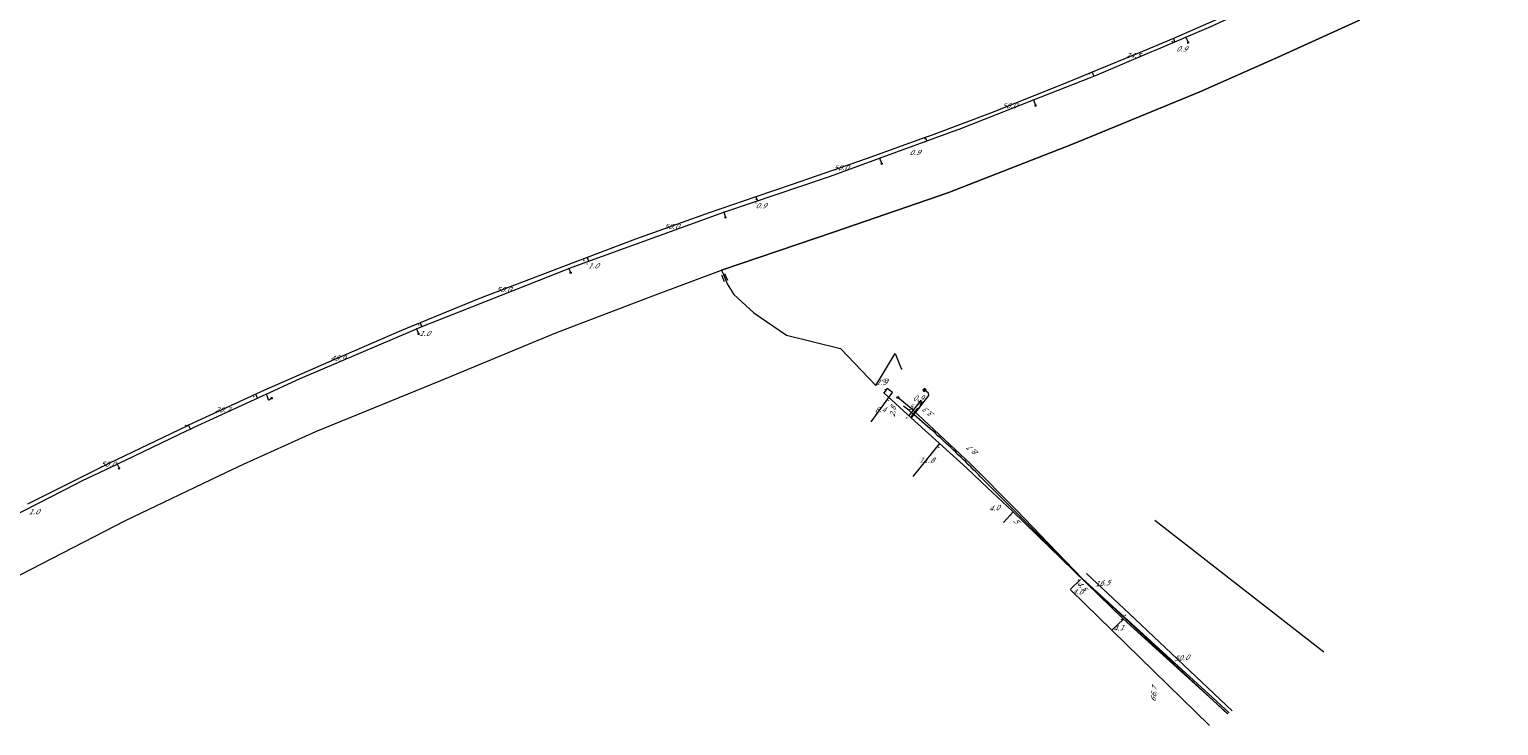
# Model space of a CAD drawing. Header units: metres. Extents: x 124576 to 133557, y 395865 to 402386.
# Tile 27 of 256: x 125093 to 125502, y 397084 to 397278. Entities that reach past the tile are written whole.
import ezdxf
from ezdxf.enums import TextEntityAlignment as Align

# ---------------------------------------------------------------- set-up
doc = ezdxf.new("R2010")
doc.units = ezdxf.units.M
doc.header["$MEASUREMENT"] = 0
for name, color, linetype, lineweight, true_color in [('LG_Datatransport_KPN_BV', 3, 'Continuous', 13, 0x00ff00), ('LG_Laag_Spanning_Enexis_Netbeheer_BV', 7, 'Continuous', 13, 0x960000), ('LG_unet-4_Brabant_Water', 5, 'Continuous', 13, 0x0000ff)]:
    doc.layers.add(name, color=color, linetype=linetype, lineweight=lineweight, true_color=true_color)
for name, color, linetype, lineweight in [('LG_Datatransport_P_KPN_BV', 7, 'Continuous', 0), ('LG_Laag_Spanning_P_Enexis_Netbeheer_BV', 7, 'Continuous', 0), ('LG_n00003_Spitters_Electrotechniek_BV', 7, 'Continuous', 13), ('MV_Datatransport', 7, 'Continuous', 0), ('MV_Laag_Spanning', 7, 'Continuous', 0), ('MV_Laag_Spanning_lijn', 7, 'Continuous', 0), ('MV_Laag_Spanning_pijl', 7, 'Continuous', 0), ('MV_Midden_Spanning_lijn', 7, 'Continuous', 0), ('MV_unet-4', 7, 'Continuous', 0)]:
    doc.layers.add(name, color=color, linetype=linetype, lineweight=lineweight)
doc.styles.add('Klic_Annotatie', font='verdanai.ttf', dxfattribs={"oblique": 20, "height": 1.4})

# ---------------------------------------------------------------- blocks, each defined once
blk = doc.blocks.new('Mof')
at = {"layer": 'LG_Laag_Spanning_P_Enexis_Netbeheer_BV'}
h = blk.add_hatch(color=256, dxfattribs=at)
edge = h.paths.add_edge_path()
edge.add_arc((0, 0), 2, 0, 360)
blk = doc.blocks.new('DeliveryPoint')
at = {"layer": 'LG_Laag_Spanning_P_Enexis_Netbeheer_BV', "flags": 128}
blk.add_lwpolyline([(-3.7, -2.5), (3.8, -2.5), (3.8, 2.5), (-3.7, 2.5), (-3.7, -2.5)], close=True, dxfattribs=at)
blk.add_lwpolyline([(-3.7, 2.5), (-3.7, 2.2), (0, 0), (3.8, 2.2)], dxfattribs=at)
blk = doc.blocks.new('Streetlight')
at = {"layer": 'LG_Laag_Spanning_P_Enexis_Netbeheer_BV'}
for p, q in [((-1.8, 1.8), (-1.1, 1.1)), ((0, 2.5), (0, 1.5)), ((1.8, 1.8), (1.1, 1.1)), ((-1.1, -1.1), (-1.8, -1.8)), ((0, -1.5), (0, -2.5)), ((1.1, -1.1), (1.8, -1.8))]:
    blk.add_line(p, q, dxfattribs=at)
at = {"layer": 'LG_Laag_Spanning_P_Enexis_Netbeheer_BV', "flags": 128}
for points in [[(-2.5, 0), (-1.5, 0)], [(1.5, 0), (2.5, 0)]]:
    blk.add_lwpolyline(points, dxfattribs=at)
at = {"layer": 'LG_Laag_Spanning_P_Enexis_Netbeheer_BV'}
blk.add_circle((0, 0), 1.5, dxfattribs=at)
blk = doc.blocks.new('m_pijl')
at = {"layer": 'MV_Laag_Spanning_pijl'}
blk.add_hatch(color=7, dxfattribs=at).paths.add_polyline_path([(-1, -0.3), (-1, 0), (-1, 0.3), (0, 0)])
at = {"layer": 'MV_Laag_Spanning_pijl', "flags": 128}
blk.add_lwpolyline([(-1, 0), (-1, 0.3), (0, 0), (-1, -0.3), (-1, 0)], close=True, dxfattribs=at)
blk = doc.blocks.new('Onbekend_3')
at = {"layer": 'LG_Datatransport_P_KPN_BV'}
blk.add_hatch(color=256, dxfattribs=at).paths.add_polyline_path([(-0.3, -1.1, -0.262633), (0.2, 0.2), (0.6, 0.5, 0.379827), (0.7, 1.3), (0.7, 1.3, 0.228508), (0, 1.5), (0, 1.5, 0.459053), (-0.8, 0.8), (-1.3, 0.9, -0.414214), (-0.1, 2, -0.243799), (1.1, 1.5, -0.379827), (0.9, 0.1), (0.5, -0.2, 0.262633), (0.2, -1.1), (-0.2, -1.1)])
blk.add_circle((0, 0), 2.5, dxfattribs=at)
at = {"layer": 'LG_Datatransport_P_KPN_BV', "extrusion": (0, 0, -1)}
blk.add_solid([(0.3, -2.1), (-0.2, -2.1), (0.3, -1.5), (-0.2, -1.5)], dxfattribs=at)

msp = doc.modelspace()

# ---------------------------------------------------------------- linework, layer by layer
at = {"layer": 'LG_Datatransport_KPN_BV', "flags": 128}
msp.add_lwpolyline([(125426.94, 397087.89), (125421.26, 397093.12), (125385.81, 397125.43), (125367.56, 397144.47), (125354.82, 397157.32), (125338.81, 397172.23), (125334.55, 397175.8)], dxfattribs=at)
at = {"layer": 'LG_Laag_Spanning_Enexis_Netbeheer_BV'}
for p, q in [((125414.82, 397276.31), (125415.47, 397274.79)), ((125372.32, 397258.78), (125372.94, 397257.22)), ((125329.49, 397242.51), (125330.07, 397240.99)), ((125286.02, 397227.46), (125286.51, 397226.06)), ((125242.84, 397211.77), (125243.38, 397210.61)), ((125200.43, 397194.96), (125201, 397193.56)), ((125116.98, 397157.24), (125117.54, 397156.07))]:
    msp.add_line(p, q, dxfattribs=at)
at = {"layer": 'LG_Laag_Spanning_Enexis_Netbeheer_BV', "flags": 128}
for points in [[(125389.15, 397265.42), (125390.07, 397265.8), (125405.36, 397272.25), (125407.2, 397273.03), (125414.82, 397276.31), (125422.41, 397279.57), (125424.24, 397280.37), (125428.55, 397282.3), (125437.95, 397286.5), (125442.7, 397288.63), (125444.52, 397289.46), (125447.15, 397290.68), (125456.77, 397295.16), (125460.32, 397296.82), (125462.13, 397297.67), (125465.75, 397299.39), (125474.81, 397303.68), (125475.02, 397303.78), (125476.61, 397304.54), (125484.29, 397308.24), (125493.77, 397312.81), (125501.09, 397316.34), (125501.99, 397316.79)], [(125389.15, 397265.42), (125390.07, 397265.8), (125405.36, 397272.25), (125407.2, 397273.03), (125414.82, 397276.31), (125422.41, 397279.57), (125424.24, 397280.37), (125428.55, 397282.3), (125437.95, 397286.5), (125442.7, 397288.63), (125444.52, 397289.46), (125447.15, 397290.68), (125456.77, 397295.16), (125460.32, 397296.82), (125462.13, 397297.67), (125465.75, 397299.39), (125474.81, 397303.68), (125475.02, 397303.78), (125476.61, 397304.54), (125484.29, 397308.24), (125493.77, 397312.81), (125501.09, 397316.34), (125501.99, 397316.79)], [(125389.15, 397265.42), (125390.07, 397265.8), (125405.36, 397272.25), (125407.2, 397273.03), (125414.82, 397276.31), (125422.41, 397279.57), (125424.24, 397280.37), (125428.55, 397282.3), (125437.95, 397286.5), (125442.7, 397288.63), (125444.52, 397289.46), (125447.15, 397290.68), (125456.77, 397295.16), (125460.32, 397296.82), (125462.13, 397297.67), (125465.75, 397299.39), (125474.81, 397303.68), (125475.02, 397303.78), (125476.61, 397304.54), (125484.29, 397308.24), (125493.77, 397312.81), (125501.09, 397316.34), (125501.99, 397316.79)], [(125156.14, 397175.66), (125157.05, 397176.07), (125158.54, 397176.76), (125166.82, 397180.57), (125168.65, 397181.38), (125199.38, 397194.52), (125200.43, 397194.96), (125201.23, 397195.28), (125241.91, 397211.41), (125242.84, 397211.77), (125243.78, 397212.12), (125285.04, 397227.11), (125286.02, 397227.46), (125286.93, 397227.78), (125314.96, 397237.22), (125316.85, 397237.89), (125329.49, 397242.51), (125349.79, 397249.93), (125351.66, 397250.64), (125372.32, 397258.78), (125388.22, 397265.05), (125389.15, 397265.42)], [(125156.14, 397175.66), (125157.05, 397176.07), (125158.54, 397176.76), (125166.82, 397180.57), (125168.65, 397181.38), (125199.38, 397194.52), (125200.43, 397194.96), (125201.23, 397195.28), (125241.91, 397211.41), (125242.84, 397211.77), (125243.78, 397212.12), (125285.04, 397227.11), (125286.02, 397227.46), (125286.93, 397227.78), (125314.96, 397237.22), (125316.85, 397237.89), (125329.49, 397242.51), (125349.79, 397249.93), (125351.66, 397250.64), (125372.32, 397258.78), (125388.22, 397265.05), (125389.15, 397265.42)], [(125156.14, 397175.66), (125157.05, 397176.07), (125158.54, 397176.76), (125166.82, 397180.57), (125168.65, 397181.38), (125199.38, 397194.52), (125200.43, 397194.96), (125201.23, 397195.28), (125241.91, 397211.41), (125242.84, 397211.77), (125243.78, 397212.12), (125285.04, 397227.11), (125286.02, 397227.46), (125286.93, 397227.78), (125314.96, 397237.22), (125316.85, 397237.89), (125329.49, 397242.51), (125349.79, 397249.93), (125351.66, 397250.64), (125372.32, 397258.78), (125388.22, 397265.05), (125389.15, 397265.42)], [(125076.68, 397136.98), (125105.36, 397151.65), (125107.15, 397152.54), (125116.98, 397157.24), (125136.49, 397166.56), (125137.39, 397166.99), (125138.3, 397167.41), (125155.23, 397175.24), (125156.14, 397175.66)], [(125137.39, 397166.99), (125138.3, 397167.41), (125155.23, 397175.24), (125156.14, 397175.66)], [(125137.39, 397166.99), (125138.3, 397167.41), (125155.23, 397175.24), (125156.14, 397175.66)], [(125158.54, 397176.76), (125158.71, 397176.4), (125158.98, 397175.49)], [(125158.98, 397175.49), (125159, 397175.37), (125159.07, 397175.21), (125159.21, 397175.14), (125159.23, 397175.15), (125159.36, 397175.17), (125159.48, 397175.23), (125160.05, 397175.62)], [(125426.5, 397087.6), (125397.32, 397114.05), (125366.51, 397144.11), (125359.56, 397150.65), (125353.81, 397156.06), (125338.31, 397170.13), (125330.64, 397177.1)], [(125426.5, 397087.6), (125397.32, 397114.05), (125366.51, 397144.11), (125359.56, 397150.65), (125353.81, 397156.06), (125338.31, 397170.13), (125330.64, 397177.1)], [(125338.31, 397170.13), (125338.53, 397170.9), (125338.77, 397171.21), (125339.45, 397171.93), (125339.89, 397172.32), (125340.58, 397173.04), (125343.15, 397176.35), (125343.07, 397177.05), (125341.97, 397177.91)], [(124992.45, 397088.6), (124993.29, 397089.13), (124996.77, 397091.28), (125008.74, 397098.67), (125010.46, 397099.7), (125029.13, 397110.58), (125030.87, 397111.57), (125036.4, 397114.67), (125054.71, 397124.94), (125056.46, 397125.91), (125074.71, 397135.94), (125076.48, 397136.88), (125076.68, 397136.98), (125105.36, 397151.65), (125107.15, 397152.54), (125116.98, 397157.24), (125136.49, 397166.56), (125137.39, 397166.99)]]:
    msp.add_lwpolyline(points, dxfattribs=at)
at = {"layer": 'LG_n00003_Spitters_Electrotechniek_BV'}
for p, q in [((125440.78, 397270.83), (125463.26, 397280.98)), ((125463.26, 397280.98), (125440.78, 397270.83)), ((125418.73, 397261.06), (125440.78, 397270.83)), ((125440.78, 397270.83), (125418.73, 397261.06)), ((125383.25, 397246.43), (125418.73, 397261.06)), ((125418.73, 397261.06), (125383.25, 397246.43)), ((125348.48, 397232.91), (125383.25, 397246.43)), ((125383.25, 397246.43), (125348.48, 397232.91)), ((125316.89, 397221.95), (125348.48, 397232.91)), ((125348.48, 397232.91), (125316.89, 397221.95)), ((125285.44, 397211.34), (125316.89, 397221.95)), ((125316.89, 397221.95), (125285.44, 397211.34)), ((125266.3, 397204.18), (125285.44, 397211.34)), ((125285.44, 397211.34), (125285.69, 397210.7)), ((125286.27, 397208.03), (125285.47, 397209.9)), ((125285.69, 397210.7), (125285.93, 397210.09)), ((125285.93, 397210.09), (125286.73, 397208.22)), ((125287.19, 397208.42), (125286.39, 397210.29)), ((125286.73, 397208.22), (125287.02, 397207.51)), ((125287.02, 397207.51), (125288.82, 397204.54)), ((125239.21, 397193.86), (125266.3, 397204.18)), ((125288.82, 397204.54), (125294.42, 397199.38)), ((125294.42, 397199.38), (125303.5, 397193.21)), ((125207.18, 397180.56), (125239.21, 397193.86)), ((125303.5, 397193.21), (125318.59, 397189.46)), ((125318.59, 397189.46), (125328.4, 397179.14)), ((125328.4, 397179.14), (125333.79, 397188.07)), ((125333.79, 397188.07), (125335.46, 397183.91)), ((125335.46, 397183.91), (125335.74, 397183.69)), ((125172.36, 397166.32), (125207.18, 397180.56)), ((125152.18, 397157.18), (125172.36, 397166.32)), ((125119.28, 397141.47), (125147.29, 397154.87)), ((125147.29, 397154.87), (125152.18, 397157.18)), ((125084.34, 397123.52), (125119.28, 397141.47))]:
    msp.add_line(p, q, dxfattribs=at)
at = {"layer": 'LG_unet-4_Brabant_Water', "flags": 128}
msp.add_lwpolyline([(125426.44, 397087.56), (125385.8, 397125.41), (125357.61, 397153.68), (125356.93, 397154.38), (125356.25, 397155.07), (125355.57, 397155.76), (125354.88, 397156.45), (125354.19, 397157.13), (125353.5, 397157.82), (125352.81, 397158.5), (125352.11, 397159.18), (125351.41, 397159.85), (125350.71, 397160.53), (125350, 397161.2), (125349.3, 397161.86), (125348.59, 397162.53), (125347.88, 397163.19), (125347.16, 397163.85), (125346.45, 397164.51), (125345.73, 397165.16), (125345.01, 397165.82), (125344.28, 397166.47), (125343.56, 397167.11), (125342.83, 397167.76), (125342.1, 397168.4), (125341.37, 397169.04), (125340.63, 397169.67), (125339.89, 397170.31), (125339.15, 397170.94), (125338.41, 397171.56), (125337.67, 397172.19), (125336.92, 397172.81), (125336.17, 397173.43)], dxfattribs=at)
at = {"layer": 'MV_Laag_Spanning_lijn'}
for p, q in [((125388.75, 397266.51), (125389.15, 397265.41)), ((125156.14, 397175.66), (125155.66, 397176.7)), ((125331.57, 397178.28), (125330.64, 397177.1)), ((125332.08, 397175.79), (125333.09, 397177.17)), ((125341.55, 397174.28), (125338.31, 397170.13)), ((125137.39, 397166.99), (125136.9, 397168.07)), ((125382.66, 397122.13), (125421.4, 397084.31))]:
    msp.add_line(p, q, dxfattribs=at)
at = {"layer": 'MV_Laag_Spanning_pijl'}
for p, q in [((125411.34, 397275.94), (125411.7, 397275.11)), ((125342.2, 397248.27), (125342.5, 397247.43)), ((125295.02, 397231.71), (125295.31, 397230.86)), ((125247.97, 397214.81), (125248.32, 397213.88)), ((125201.41, 397196.59), (125201.79, 397195.66)), ((125155.66, 397176.7), (125136.9, 397168.07)), ((125327.12, 397168.98), (125332.08, 397175.79)), ((125333.09, 397177.17), (125331.57, 397178.28)), ((125340.84, 397174.84), (125337.64, 397170.74)), ((125340.84, 397174.84), (125341.55, 397174.28)), ((125338.82, 397153.79), (125346.23, 397162.94)), ((125364.02, 397140.94), (125366.7, 397143.91)), ((125387.15, 397126.75), (125398.99, 397115.58)), ((125382.62, 397122.26), (125385.46, 397125.08)), ((125394.21, 397110.96), (125397.44, 397114.04)), ((125398.99, 397115.58), (125427.76, 397088.41))]:
    msp.add_line(p, q, dxfattribs=at)
at = {"layer": 'MV_Laag_Spanning_pijl', "flags": 128}
for points in [[(125456.99, 397296.33), (125445.04, 397290.75), (125422.65, 397280.78), (125411.34, 397275.94)], [(125411.34, 397275.94), (125402.74, 397272.26), (125388.75, 397266.51)], [(125388.75, 397266.51), (125381.07, 397263.36), (125360.35, 397255.08), (125343.85, 397248.87), (125342.2, 397248.27)], [(125342.2, 397248.27), (125325.72, 397242.33), (125304.81, 397235.06), (125295.02, 397231.71)], [(125295.02, 397231.71), (125281.95, 397227.25), (125261.44, 397219.96), (125247.97, 397214.81)], [(125247.97, 397214.81), (125217.98, 397203.36), (125201.41, 397196.59)], [(125201.41, 397196.59), (125196.24, 397194.48), (125177.35, 397186.33), (125157.23, 397177.43), (125155.66, 397176.7)], [(125136.9, 397168.07), (125136.43, 397167.85), (125114.72, 397157.38), (125095.14, 397147.65), (125092.01, 397146.04)]]:
    msp.add_lwpolyline(points, dxfattribs=at)
at = {"layer": 'MV_Midden_Spanning_lijn'}
msp.add_line((125406.2, 397141.62), (125453.26, 397104.87), dxfattribs=at)

# ---------------------------------------------------------------- block references
at = {"layer": 'LG_Datatransport_P_KPN_BV', "xscale": 0.1, "yscale": 0.1, "zscale": 0.1}
msp.add_blockref('Onbekend_3', (125334.55, 397175.8), dxfattribs=at)
at = {"layer": 'LG_Laag_Spanning_P_Enexis_Netbeheer_BV', "xscale": 0.1, "yscale": 0.1, "zscale": 0.1}
for name, p in [('Mof', (125414.82, 397276.31)), ('Mof', (125389.15, 397265.42)), ('Mof', (125389.15, 397265.42)), ('Mof', (125372.32, 397258.78)), ('Mof', (125329.49, 397242.51)), ('Mof', (125286.02, 397227.46)), ('Mof', (125242.84, 397211.77)), ('Mof', (125200.43, 397194.96)), ('Mof', (125156.14, 397175.66)), ('Mof', (125156.14, 397175.66)), ('Mof', (125158.54, 397176.76)), ('Mof', (125158.98, 397175.49)), ('Streetlight', (125160.05, 397175.62)), ('Mof', (125338.31, 397170.13)), ('Mof', (125137.39, 397166.99)), ('Mof', (125116.98, 397157.24))]:
    msp.add_blockref(name, p, dxfattribs=at)
at = {"layer": 'LG_Laag_Spanning_P_Enexis_Netbeheer_BV'}
for name, p, xscale, yscale, zscale, rotation in [('Streetlight', (125415.47, 397274.79), 0.1, 0.1, 0.1, 66.99999999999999), ('Streetlight', (125372.94, 397257.22), 0.1, 0.1, 0.1, 68), ('Streetlight', (125330.07, 397240.99), 0.1, 0.1, 0.1, 68.99999999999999), ('Streetlight', (125286.51, 397226.06), 0.1, 0.1, 0.1, 71), ('Streetlight', (125243.38, 397210.61), 0.1, 0.1, 0.1, 65), ('Streetlight', (125201, 397193.56), 0.1, 0.1, 0.1, 68), ('Mof', (125330.64, 397177.1), 0.09999999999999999, 0.09999999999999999, 0.09999999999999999, 353), ('DeliveryPoint', (125341.97, 397177.91), 0.1, 0.1, 0.1, 218), ('Streetlight', (125117.54, 397156.07), 0.1, 0.1, 0.1, 64)]:
    msp.add_blockref(name, p, dxfattribs=dict(at, xscale=xscale, yscale=yscale, zscale=zscale, rotation=rotation))
at = {"layer": 'MV_Laag_Spanning_pijl', "xscale": 0.1, "yscale": 0.1, "zscale": 0.1}
for p, rotation in [((125411, 397275), 294), ((125411, 397275), 204), ((125388, 397266), 203), ((125342, 397247), 290), ((125342, 397248), 200), ((125295, 397230), 289), ((125295, 397231), 199), ((125247, 397214), 201), ((125248, 397213), 291), ((125201, 397195), 293), ((125201, 397196), 203), ((125155, 397176), 205), ((125331, 397178), 143), ((125332, 397175), 53), ((125341, 397174), 322.0000000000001), ((125136, 397168), 205), ((125337, 397170), 233), ((125346, 397162), 50), ((125366, 397143), 47), ((125385, 397125), 43.99999999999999), ((125397, 397114), 43), ((125398, 397115), 317.0000000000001)]:
    msp.add_blockref('m_pijl', p, dxfattribs=dict(at, rotation=rotation))

# ---------------------------------------------------------------- texts
at = {"layer": 'MV_Datatransport', "style": 'Klic_Annotatie', "oblique": 20}
for s, rotation, p in [('3', 141.9, (125331.47, 397180.36)), ('3,3', 142.1, (125343.34, 397171.45)), ('8,7', 142, (125355.68, 397160.83)), ('5', 314.9, (125367.51, 397141.41)), ('4,5', 314.8, (125385.79, 397123.28))]:
    msp.add_text(s, height=1.4, rotation=rotation, dxfattribs=at).set_placement(p, align=Align.MIDDLE_CENTER)
at = {"layer": 'MV_Laag_Spanning', "style": 'Klic_Annotatie', "oblique": 20}
for s, p in [('0.9', (125413.6, 397273.01)), ('24.5', (125400.07, 397271.16)), ('50.0', (125365.56, 397257.16)), ('0.9', (125339.24, 397244.14)), ('50.0', (125318.65, 397239.87)), ('0.9', (125296.36, 397229.28)), ('50.0', (125271.41, 397223.5)), ('1.0', (125249.59, 397212.48)), ('50.0', (125224.61, 397205.9)), ('1.0', (125202.62, 397193.66)), ('49.9', (125178.46, 397186.81)), ('20.7', (125146.28, 397172.39)), ('50.0', (125114.38, 397157.21)), ('1.0', (125093.76, 397143.96))]:
    msp.add_text(s, height=1.4, dxfattribs=at).set_placement(p, align=Align.MIDDLE_CENTER)
for s, rotation, p in [('1.9', 359, (125329.93, 397180.05)), ('0.9', 1, (125340.19, 397175.66)), ('8.4', 359, (125329.6, 397172.39)), ('5.2', 359, (125338.99, 397173.14)), ('11.8', 359, (125342.53, 397158.36)), ('4.0', 6, (125361.35, 397144.97)), ('4.0', 359, (125384.57, 397121.61)), ('16.5', 6, (125391.52, 397123.99)), ('4.1', 5, (125395.96, 397111.53)), ('50.0', 6, (125413.57, 397103.18))]:
    msp.add_text(s, height=1.4, rotation=rotation, dxfattribs=at).set_placement(p, align=Align.MIDDLE_CENTER)
at = {"layer": 'MV_unet-4', "style": 'Klic_Annotatie', "oblique": 20}
for s, rotation, p in [('2,8', 84.4, (125333.14, 397171.82)), ('4', 89.1, (125340.76, 397173.87)), ('66,7', 84.5, (125405.88, 397093.04))]:
    msp.add_text(s, height=1.4, rotation=rotation, dxfattribs=at).set_placement(p, align=Align.MIDDLE_CENTER)

doc.saveas('drawing.dxf')
